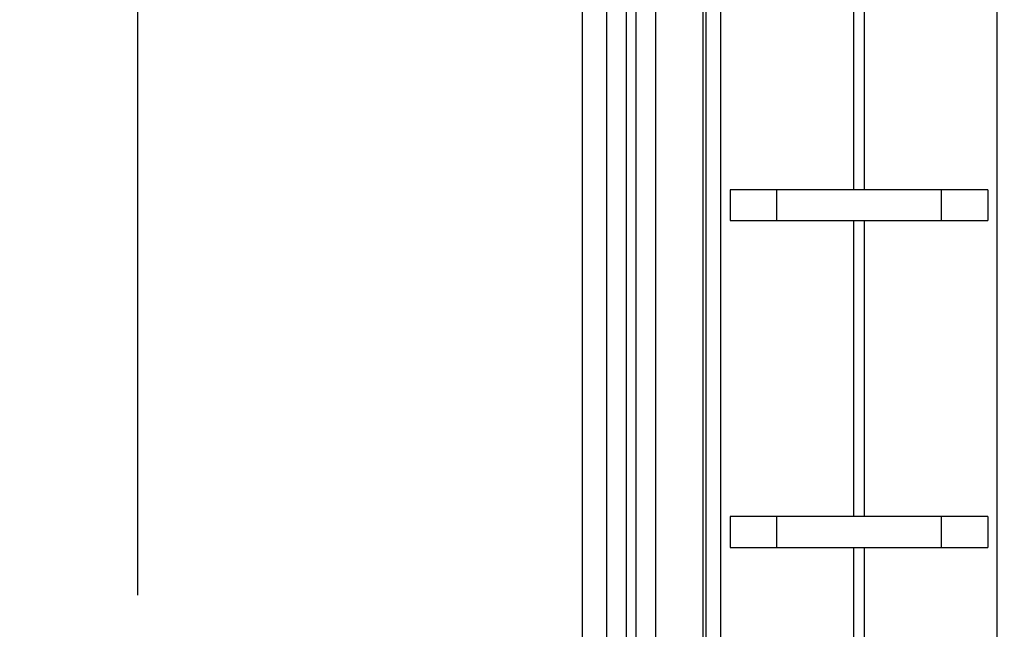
# Model space of a CAD drawing. Header units: inches. Extents: x 0.2 to 16.8, y 0.2 to 10.8.
# Tile 20 of 24: x 8.064 to 8.669, y 7.324 to 7.699. Entities that reach past the tile are written whole.
import ezdxf

# ---------------------------------------------------------------- set-up
doc = ezdxf.new("R2010")
doc.units = ezdxf.units.IN
doc.header["$LTSCALE"] = 0.935
doc.header["$MEASUREMENT"] = 0
doc.layers.get('0').update_dxf_attribs({"linetype": 'CONTINUOUS'})
doc.layers.add('DIMENSIONS', color=7, linetype='CONTINUOUS')
doc.styles.get("Standard").update_dxf_attribs({"font": 'txt', "width": 0.8})
doc.dimstyles.new('DIMSTYLE_3', dxfattribs={"dimtxt": 0.125, "dimasz": 0.18, "dimexe": 0.18, "dimexo": 0.0625, "dimgap": 0.09, "dimtad": 0, "dimtih": 1, "dimtoh": 1, "dimdec": 3, "dimzin": 4, "dimdsep": 46, "dimtxsty": 'STANDARD', "dimblk": '_FILLED', "dimblk1": '_FILLED', "dimblk2": '_FILLED', "dimcen": 0.09, "dimadec": 0, "dimazin": 0, "dimtp": 0.01, "dimtm": 0.01, "dimtfac": 1, "dimtdec": 3, "dimtofl": 0, "dimtmove": 0, "dimatfit": 3, "dimldrblk": '_FILLED', "dimfxl": 1, "dimtolj": 1, "dimtzin": 4, "dimarcsym": 0})
doc.dimstyles.new('DIMSTYLE_4', dxfattribs={"dimtxt": 0.125, "dimasz": 0.18, "dimexe": 0.18, "dimexo": 0.0625, "dimgap": 0.09, "dimtad": 0, "dimtih": 1, "dimtoh": 1, "dimdec": 3, "dimzin": 4, "dimdsep": 46, "dimtxsty": 'STANDARD', "dimblk": '_FILLED', "dimblk1": '_FILLED', "dimblk2": '_FILLED', "dimcen": 0.09, "dimadec": 0, "dimazin": 0, "dimtp": 0.01, "dimtm": 0.01, "dimtfac": 1, "dimtdec": 3, "dimtofl": 0, "dimtmove": 0, "dimatfit": 3, "dimldrblk": '_FILLED', "dimfxl": 1, "dimtolj": 1, "dimtzin": 4, "dimarcsym": 0})

# ---------------------------------------------------------------- blocks, each defined once
blk = doc.blocks.new('_FILLED')
at = {"color": 0, "linetype": 'BYBLOCK'}
blk.add_solid([(0, 0), (-1, 0.1736), (-1, -0.1736)], dxfattribs=at)
blk = doc.blocks.new('*D11')
at = {"layer": 'DIMENSIONS', "color": 2, "linetype": 'CONTINUOUS'}
for p, q in [((8.54675, 8.4171), (10.37391, 8.4171)), ((10.24891, 8.4171), (10.24891, 6.00965)), ((10.24891, 3.35219), (10.24891, 5.75965)), ((8.58555, 3.35219), (10.37391, 3.35219))]:
    blk.add_line(p, q, dxfattribs=at)
at = {"layer": 'DIMENSIONS', "color": 2, "linetype": 'CONTINUOUS', "xscale": 0.18, "yscale": 0.18, "zscale": 0.18}
for p, rotation in [((10.24891, 8.4171), 90), ((10.24891, 3.35219), 270)]:
    blk.add_blockref('_FILLED', p, dxfattribs=dict(at, rotation=rotation))
at = {"layer": 'DIMENSIONS', "color": 2, "linetype": 'CONTINUOUS', "insert": (10.24891, 5.94715), "char_height": 0.125, "width": 1.425, "attachment_point": 2, "line_spacing_factor": 0.9}
blk.add_mtext('5.065{\\Ftxt.shx;\\W1.000000;\\H0.125000; }[128.65]', dxfattribs=at)
blk = doc.blocks.new('*D14')
at = {"layer": 'DIMENSIONS', "color": 2, "linetype": 'CONTINUOUS'}
blk.add_line((8.13667, 7.34495), (8.13667, 8.8546), dxfattribs=at)
at = {"layer": 'DIMENSIONS', "color": 2, "linetype": 'CONTINUOUS', "insert": (8.07417, 8.9171), "char_height": 0.125, "width": 1.425, "attachment_point": 1, "rotation": 90, "line_spacing_factor": 0.9}
blk.add_mtext('4X .388{\\Ftxt.shx;\\W1.000000;\\H0.125000; }[9.87]', dxfattribs=at)

msp = doc.modelspace()

# ---------------------------------------------------------------- linework, layer by layer
at = {"color": 9, "linetype": 'CONTINUOUS'}
for p, q in [((8.43705, 8.4171), (8.43705, 3.9741)), ((8.44305, 3.9741), (8.44305, 8.4171)), ((8.48425, 3.9741), (8.48425, 8.0066)), ((8.49501, 7.9771), (8.49501, 3.9771)), ((8.6651, 3.9771), (8.6651, 7.9771)), ((8.57692, 7.5942), (8.57692, 7.77615)), ((8.58319, 7.77615), (8.58319, 7.5942)), ((8.57692, 7.39325), (8.57692, 7.5752)), ((8.58319, 7.5752), (8.58319, 7.39325)), ((8.57692, 7.1923), (8.57692, 7.37425)), ((8.58319, 7.37425), (8.58319, 7.1923))]:
    msp.add_line(p, q, dxfattribs=at)
at = {"color": 6, "linetype": 'CONTINUOUS'}
msp.add_line((8.45505, 8.4171), (8.45505, 3.9741), dxfattribs=at)
at = {"color": 7, "linetype": 'CONTINUOUS'}
for p, q in [((8.41005, 4.2971), (8.41005, 8.4071)), ((8.42505, 4.3171), (8.42505, 8.3871)), ((8.48605, 3.9771), (8.48605, 7.9771)), ((8.5008, 7.5942), (8.5008, 7.5752)), ((8.65931, 7.5942), (8.5008, 7.5942)), ((8.5295, 7.5752), (8.5295, 7.5942)), ((8.6306, 7.5942), (8.6306, 7.5752)), ((8.65931, 7.5942), (8.65931, 7.5752)), ((8.5008, 7.5752), (8.65931, 7.5752)), ((8.5008, 7.39325), (8.5008, 7.37425)), ((8.65931, 7.39325), (8.5008, 7.39325)), ((8.5295, 7.37425), (8.5295, 7.39325)), ((8.6306, 7.39325), (8.6306, 7.37425)), ((8.65931, 7.39325), (8.65931, 7.37425)), ((8.5008, 7.37425), (8.65931, 7.37425))]:
    msp.add_line(p, q, dxfattribs=at)

# ---------------------------------------------------------------- dimensions: what is measured, and where the dimension line sits
at = {"layer": 'DIMENSIONS', "color": 2, "linetype": 'CONTINUOUS'}
dim = msp.add_ordinate_dim(feature_location=(8.13667, 7.34495), offset=(0, 1.50965), dtype=1, origin=(8.52505, 7.28245), text='4X <>', dimstyle='DIMSTYLE_3', dxfattribs=at)
dim.commit()
dim.dimension.update_dxf_attribs({"geometry": '*D14', "text_midpoint": (8.13667, 9.6296)})
dim = msp.add_linear_dim(base=(10.24891, 3.35219), p1=(8.54675, 8.4171), p2=(8.58555, 3.35219), angle=270, dimstyle='DIMSTYLE_4', dxfattribs=at)
dim.commit()
dim.dimension.update_dxf_attribs({"geometry": '*D11', "text_midpoint": (10.09891, 5.88465), "dimtype": 160})

doc.saveas('drawing.dxf')
